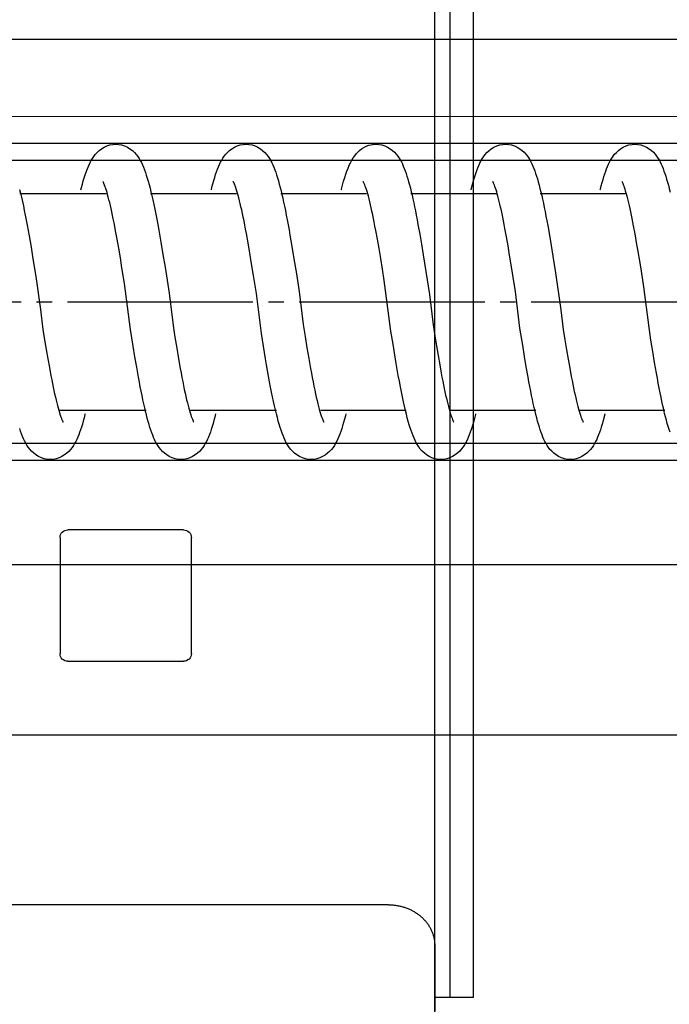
# Model space of a CAD drawing. Header units: millimetres. Extents: x 22865 to 60762, y -18816 to 15611.
# Tile 166 of 256: x 25865.88 to 25870.08, y 9853.01 to 9859.38. Entities that reach past the tile are written whole.
import ezdxf

# ---------------------------------------------------------------- set-up
doc = ezdxf.new("R2010")
doc.units = ezdxf.units.MM
doc.linetypes.add('DOT_CENTER', pattern=[14, 12, -1, 0, -1])
for name, color, linetype in [('1', 7, 'Continuous'), ('bramy przemyslowe', 5, 'Continuous'), ('BRO0010100975_PBL47', 7, 'Continuous'), ('BRO0010101338_PBL109', 7, 'Continuous'), ('BRO0010102688_PBL49', 7, 'Continuous'), ('Z3067109_AF2_PBL40', 7, 'Continuous')]:
    doc.layers.add(name, color=color, linetype=linetype)
doc.layers.add('projekt', color=6, linetype='Continuous', lineweight=9)
doc.styles.add('1-100', font='simplex.shx', dxfattribs={"width": 0.8, "height": 15})
doc.dimstyles.new('1-100', dxfattribs={"dimscale": 0.5, "dimtxt": 100, "dimasz": 1, "dimexe": 0.18, "dimexo": 0.0625, "dimgap": 5, "dimtad": 1, "dimdec": 1, "dimzin": 0, "dimdsep": 46, "dimtxsty": '1-100', "dimblk1": 'K', "dimblk2": 'K', "dimsah": 1, "dimcen": 0.09, "dimse1": 1, "dimse2": 1, "dimadec": 0, "dimazin": 0, "dimtfac": 1, "dimtdec": 1, "dimtofl": 0, "dimtmove": 0, "dimatfit": 3, "dimldrblk": 'K', "dimfxl": 0, "dimtolj": 1, "dimtzin": 0, "dimarcsym": 0})

# ---------------------------------------------------------------- blocks, each defined once
blk = doc.blocks.new('Federpuffer', base_point=(5695.326, 4642.646))
at = {"color": 2, "linetype": 'Continuous'}
for p, q in [((3567.446, 5963.382), (3567.261, 5963.37)), ((3575.807, 5963.382), (3575.621, 5963.37)), ((3584.194, 5963.382), (3584.009, 5963.37)), ((3592.606, 5963.382), (3592.417, 5963.369)), ((3601.044, 5963.382), (3600.858, 5963.37)), ((3566.25, 5962.854), (3566.137, 5962.731)), ((3566.378, 5962.973), (3566.25, 5962.854)), ((3566.528, 5963.086), (3566.378, 5962.973)), ((3566.698, 5963.189), (3566.528, 5963.086)), ((3566.879, 5963.272), (3566.698, 5963.189)), ((3567.066, 5963.332), (3566.879, 5963.272)), ((3567.261, 5963.37), (3567.066, 5963.332)), ((3574.611, 5962.854), (3574.499, 5962.732)), ((3574.738, 5962.972), (3574.611, 5962.854)), ((3574.887, 5963.085), (3574.738, 5962.972)), ((3575.056, 5963.187), (3574.887, 5963.085)), ((3575.237, 5963.27), (3575.056, 5963.187)), ((3575.425, 5963.332), (3575.237, 5963.27)), ((3575.621, 5963.37), (3575.425, 5963.332)), ((3582.997, 5962.855), (3582.885, 5962.732)), ((3583.126, 5962.973), (3582.997, 5962.855)), ((3583.275, 5963.086), (3583.126, 5962.973)), ((3583.445, 5963.188), (3583.275, 5963.086)), ((3583.626, 5963.271), (3583.445, 5963.188)), ((3583.813, 5963.332), (3583.626, 5963.271)), ((3584.009, 5963.37), (3583.813, 5963.332)), ((3591.386, 5962.832), (3591.274, 5962.705)), ((3591.516, 5962.954), (3591.386, 5962.832)), ((3591.668, 5963.073), (3591.516, 5962.954)), ((3591.84, 5963.18), (3591.668, 5963.073)), ((3592.025, 5963.267), (3591.84, 5963.18)), ((3592.217, 5963.33), (3592.025, 5963.267)), ((3592.417, 5963.369), (3592.217, 5963.33)), ((3599.835, 5962.844), (3599.721, 5962.717)), ((3599.966, 5962.966), (3599.835, 5962.844)), ((3600.118, 5963.082), (3599.966, 5962.966)), ((3600.29, 5963.186), (3600.118, 5963.082)), ((3600.473, 5963.271), (3600.29, 5963.186)), ((3600.662, 5963.332), (3600.473, 5963.271)), ((3600.858, 5963.37), (3600.662, 5963.332)), ((3565.81, 5962.229), (3565.744, 5962.093)), ((3565.88, 5962.358), (3565.81, 5962.229)), ((3565.955, 5962.482), (3565.88, 5962.358)), ((3566.039, 5962.606), (3565.955, 5962.482)), ((3566.137, 5962.731), (3566.039, 5962.606)), ((3574.109, 5962.101), (3574.047, 5961.962)), ((3574.174, 5962.235), (3574.109, 5962.101)), ((3574.244, 5962.363), (3574.174, 5962.235)), ((3574.318, 5962.485), (3574.244, 5962.363)), ((3574.402, 5962.608), (3574.318, 5962.485)), ((3574.499, 5962.732), (3574.402, 5962.608)), ((3582.493, 5962.1), (3582.431, 5961.96)), ((3582.559, 5962.234), (3582.493, 5962.1)), ((3582.629, 5962.362), (3582.559, 5962.234)), ((3582.703, 5962.485), (3582.629, 5962.362)), ((3582.788, 5962.608), (3582.703, 5962.485)), ((3582.885, 5962.732), (3582.788, 5962.608)), ((3590.943, 5962.181), (3590.876, 5962.038)), ((3591.014, 5962.317), (3590.943, 5962.181)), ((3591.09, 5962.446), (3591.014, 5962.317)), ((3591.175, 5962.575), (3591.09, 5962.446)), ((3591.274, 5962.705), (3591.175, 5962.575)), ((3599.383, 5962.188), (3599.314, 5962.042)), ((3599.456, 5962.326), (3599.383, 5962.188)), ((3599.533, 5962.457), (3599.456, 5962.326)), ((3599.621, 5962.588), (3599.533, 5962.457)), ((3599.721, 5962.717), (3599.621, 5962.588)), ((3565.504, 5961.478), (3565.447, 5961.302)), ((3565.562, 5961.644), (3565.504, 5961.478)), ((3565.621, 5961.802), (3565.562, 5961.644)), ((3565.682, 5961.952), (3565.621, 5961.802)), ((3565.744, 5962.093), (3565.682, 5961.952)), ((3573.87, 5961.494), (3573.813, 5961.32)), ((3573.927, 5961.659), (3573.87, 5961.494)), ((3573.986, 5961.815), (3573.927, 5961.659)), ((3574.047, 5961.962), (3573.986, 5961.815)), ((3582.254, 5961.493), (3582.197, 5961.32)), ((3582.312, 5961.657), (3582.254, 5961.493)), ((3582.371, 5961.813), (3582.312, 5961.657)), ((3582.431, 5961.96), (3582.371, 5961.813)), ((3590.689, 5961.564), (3590.629, 5961.388)), ((3590.75, 5961.731), (3590.689, 5961.564)), ((3590.812, 5961.889), (3590.75, 5961.731)), ((3590.876, 5962.038), (3590.812, 5961.889)), ((3599.122, 5961.557), (3599.061, 5961.377)), ((3599.184, 5961.727), (3599.122, 5961.557)), ((3599.248, 5961.889), (3599.184, 5961.727)), ((3599.314, 5962.042), (3599.248, 5961.889)), ((3565.336, 5960.923), (3565.28, 5960.719)), ((3565.391, 5961.117), (3565.336, 5960.923)), ((3565.447, 5961.302), (3565.391, 5961.117)), ((3568.208, 5960.816), (3568.233, 5960.873)), ((3568.233, 5960.873), (3568.254, 5960.918)), ((3568.254, 5960.918), (3568.27, 5960.948)), ((3568.272, 5960.955), (3568.265, 5960.947)), ((3568.27, 5960.948), (3568.28, 5960.965)), ((3568.282, 5960.969), (3568.272, 5960.955)), ((3568.28, 5960.965), (3568.282, 5960.969)), ((3573.7, 5960.941), (3573.644, 5960.737)), ((3573.756, 5961.136), (3573.7, 5960.941)), ((3573.813, 5961.32), (3573.756, 5961.136)), ((3576.565, 5960.809), (3576.591, 5960.869)), ((3576.591, 5960.869), (3576.613, 5960.916)), ((3576.613, 5960.916), (3576.63, 5960.947)), ((3576.63, 5960.953), (3576.625, 5960.945)), ((3576.641, 5960.967), (3576.63, 5960.953)), ((3576.63, 5960.947), (3576.639, 5960.964)), ((3576.639, 5960.964), (3576.641, 5960.967)), ((3582.085, 5960.944), (3582.03, 5960.741)), ((3582.141, 5961.137), (3582.085, 5960.944)), ((3582.197, 5961.32), (3582.141, 5961.137)), ((3584.929, 5960.757), (3584.959, 5960.83)), ((3584.959, 5960.83), (3584.985, 5960.889)), ((3584.985, 5960.889), (3585.006, 5960.93)), ((3585.006, 5960.93), (3585.02, 5960.956)), ((3585.02, 5960.958), (3585.015, 5960.951)), ((3585.027, 5960.967), (3585.02, 5960.958)), ((3585.02, 5960.956), (3585.027, 5960.967)), ((3590.513, 5961.007), (3590.456, 5960.802)), ((3590.571, 5961.202), (3590.513, 5961.007)), ((3590.629, 5961.388), (3590.571, 5961.202)), ((3593.343, 5960.768), (3593.373, 5960.837)), ((3593.373, 5960.837), (3593.398, 5960.893)), ((3593.398, 5960.893), (3593.418, 5960.932)), ((3593.418, 5960.932), (3593.431, 5960.956)), ((3593.429, 5960.955), (3593.423, 5960.947)), ((3593.437, 5960.966), (3593.429, 5960.955)), ((3593.431, 5960.956), (3593.437, 5960.966)), ((3598.942, 5960.984), (3598.882, 5960.77)), ((3599.001, 5961.186), (3598.942, 5960.984)), ((3599.061, 5961.377), (3599.001, 5961.186)), ((3601.785, 5960.782), (3601.813, 5960.848)), ((3601.813, 5960.848), (3601.837, 5960.9)), ((3601.837, 5960.9), (3601.856, 5960.935)), ((3601.856, 5960.935), (3601.868, 5960.957)), ((3601.863, 5960.951), (3601.857, 5960.943)), ((3601.872, 5960.964), (3601.863, 5960.951)), ((3601.868, 5960.957), (3601.872, 5960.964)), ((3565.226, 5960.506), (3565.171, 5960.284)), ((3565.28, 5960.719), (3565.226, 5960.506)), ((3567.966, 5960.077), (3568.006, 5960.217)), ((3568.006, 5960.217), (3568.044, 5960.346)), ((3568.044, 5960.346), (3568.08, 5960.464)), ((3568.08, 5960.464), (3568.115, 5960.57)), ((3568.115, 5960.57), (3568.149, 5960.664)), ((3568.149, 5960.664), (3568.18, 5960.747)), ((3568.18, 5960.747), (3568.208, 5960.816)), ((3573.534, 5960.298), (3573.478, 5960.063)), ((3573.589, 5960.523), (3573.534, 5960.298)), ((3573.644, 5960.737), (3573.589, 5960.523)), ((3576.35, 5960.165), (3576.39, 5960.304)), ((3576.39, 5960.304), (3576.429, 5960.431)), ((3576.429, 5960.431), (3576.467, 5960.545)), ((3576.467, 5960.545), (3576.502, 5960.646)), ((3576.502, 5960.646), (3576.535, 5960.735)), ((3576.535, 5960.735), (3576.565, 5960.809)), ((3581.92, 5960.309), (3581.866, 5960.078)), ((3581.975, 5960.53), (3581.92, 5960.309)), ((3582.03, 5960.741), (3581.975, 5960.53)), ((3584.736, 5960.171), (3584.779, 5960.316)), ((3584.779, 5960.316), (3584.819, 5960.448)), ((3584.819, 5960.448), (3584.858, 5960.565)), ((3584.858, 5960.565), (3584.895, 5960.669)), ((3584.895, 5960.669), (3584.929, 5960.757)), ((3590.343, 5960.364), (3590.287, 5960.131)), ((3590.399, 5960.588), (3590.343, 5960.364)), ((3590.456, 5960.802), (3590.399, 5960.588)), ((3593.116, 5960.064), (3593.158, 5960.215)), ((3593.158, 5960.215), (3593.199, 5960.352)), ((3593.199, 5960.352), (3593.239, 5960.476)), ((3593.239, 5960.476), (3593.276, 5960.587)), ((3593.276, 5960.587), (3593.311, 5960.685)), ((3593.311, 5960.685), (3593.343, 5960.768)), ((3598.762, 5960.3), (3598.702, 5960.044)), ((3598.822, 5960.542), (3598.762, 5960.3)), ((3598.882, 5960.77), (3598.822, 5960.542)), ((3601.563, 5960.109), (3601.604, 5960.253)), ((3601.604, 5960.253), (3601.645, 5960.385)), ((3601.645, 5960.385), (3601.683, 5960.504)), ((3601.683, 5960.504), (3601.719, 5960.61)), ((3601.719, 5960.61), (3601.754, 5960.703)), ((3601.754, 5960.703), (3601.785, 5960.782)), ((3607.2, 5960.208), (3607.139, 5959.949)), ((3607.26, 5960.454), (3607.2, 5960.208)), ((3567.799, 5959.407), (3567.843, 5959.59)), ((3567.843, 5959.59), (3567.885, 5959.763)), ((3567.885, 5959.763), (3567.926, 5959.925)), ((3567.926, 5959.925), (3567.966, 5960.077)), ((3573.566, 5960.182), (3568.07, 5960.182)), ((3573.367, 5959.561), (3573.312, 5959.294)), ((3573.423, 5959.817), (3573.367, 5959.561)), ((3573.478, 5960.063), (3573.423, 5959.817)), ((3576.178, 5959.495), (3576.223, 5959.679)), ((3576.223, 5959.679), (3576.266, 5959.852)), ((3576.266, 5959.852), (3576.309, 5960.015)), ((3576.309, 5960.015), (3576.35, 5960.165)), ((3581.951, 5960.182), (3576.43, 5960.182)), ((3581.757, 5959.588), (3581.702, 5959.329)), ((3581.811, 5959.838), (3581.757, 5959.588)), ((3581.866, 5960.078), (3581.811, 5959.838)), ((3584.555, 5959.466), (3584.602, 5959.66)), ((3584.602, 5959.66), (3584.648, 5959.842)), ((3584.648, 5959.842), (3584.692, 5960.013)), ((3584.692, 5960.013), (3584.736, 5960.171)), ((3590.36, 5960.182), (3584.814, 5960.182)), ((3590.175, 5959.631), (3590.118, 5959.364)), ((3590.231, 5959.887), (3590.175, 5959.631)), ((3590.287, 5960.131), (3590.231, 5959.887)), ((3592.981, 5959.537), (3593.027, 5959.726)), ((3593.027, 5959.726), (3593.072, 5959.901)), ((3593.072, 5959.901), (3593.116, 5960.064)), ((3598.795, 5960.182), (3593.224, 5960.182)), ((3598.64, 5959.773), (3598.578, 5959.485)), ((3598.702, 5960.044), (3598.64, 5959.773)), ((3601.387, 5959.414), (3601.432, 5959.605)), ((3601.432, 5959.605), (3601.477, 5959.785)), ((3601.477, 5959.785), (3601.52, 5959.953)), ((3601.52, 5959.953), (3601.563, 5960.109)), ((3607.255, 5960.182), (3601.66, 5960.182)), ((3607.079, 5959.678), (3607.018, 5959.394)), ((3607.139, 5959.949), (3607.079, 5959.678)), ((3567.666, 5958.794), (3567.711, 5959.009)), ((3567.711, 5959.009), (3567.756, 5959.213)), ((3567.756, 5959.213), (3567.799, 5959.407)), ((3573.256, 5959.016), (3573.199, 5958.728)), ((3573.312, 5959.294), (3573.256, 5959.016)), ((3576.042, 5958.88), (3576.088, 5959.095)), ((3576.088, 5959.095), (3576.134, 5959.3)), ((3576.134, 5959.3), (3576.178, 5959.495)), ((3581.648, 5959.059), (3581.593, 5958.78)), ((3581.702, 5959.329), (3581.648, 5959.059)), ((3584.412, 5958.818), (3584.461, 5959.045)), ((3584.461, 5959.045), (3584.508, 5959.261)), ((3584.508, 5959.261), (3584.555, 5959.466)), ((3590.061, 5959.084), (3590.003, 5958.792)), ((3590.118, 5959.364), (3590.061, 5959.084)), ((3592.838, 5958.899), (3592.887, 5959.124)), ((3592.887, 5959.124), (3592.935, 5959.337)), ((3592.935, 5959.337), (3592.981, 5959.537)), ((3598.515, 5959.181), (3598.451, 5958.862)), ((3598.578, 5959.485), (3598.515, 5959.181)), ((3601.246, 5958.776), (3601.294, 5958.999)), ((3601.294, 5958.999), (3601.34, 5959.212)), ((3601.34, 5959.212), (3601.387, 5959.414)), ((3606.957, 5959.097), (3606.895, 5958.789)), ((3607.018, 5959.394), (3606.957, 5959.097)), ((3567.527, 5958.093), (3567.574, 5958.337)), ((3567.574, 5958.337), (3567.62, 5958.57)), ((3567.62, 5958.57), (3567.666, 5958.794)), ((3573.143, 5958.431), (3573.087, 5958.124)), ((3573.199, 5958.728), (3573.143, 5958.431)), ((3575.901, 5958.176), (3575.948, 5958.42)), ((3575.948, 5958.42), (3575.995, 5958.655)), ((3575.995, 5958.655), (3576.042, 5958.88)), ((3581.537, 5958.491), (3581.482, 5958.193)), ((3581.593, 5958.78), (3581.537, 5958.491)), ((3584.264, 5958.073), (3584.314, 5958.332)), ((3584.314, 5958.332), (3584.363, 5958.58)), ((3584.363, 5958.58), (3584.412, 5958.818)), ((3589.945, 5958.487), (3589.885, 5958.168)), ((3590.003, 5958.792), (3589.945, 5958.487)), ((3592.687, 5958.153), (3592.738, 5958.414)), ((3592.738, 5958.414), (3592.789, 5958.663)), ((3592.789, 5958.663), (3592.838, 5958.899)), ((3598.386, 5958.527), (3598.32, 5958.176)), ((3598.451, 5958.862), (3598.386, 5958.527)), ((3601.1, 5958.046), (3601.149, 5958.299)), ((3601.149, 5958.299), (3601.198, 5958.542)), ((3601.198, 5958.542), (3601.246, 5958.776)), ((3606.834, 5958.469), (3606.772, 5958.138)), ((3606.895, 5958.789), (3606.834, 5958.469)), ((3567.432, 5957.579), (3567.527, 5958.093)), ((3573.087, 5958.124), (3572.973, 5957.486)), ((3575.754, 5957.387), (3575.852, 5957.922)), ((3575.852, 5957.922), (3575.901, 5958.176)), ((3581.482, 5958.193), (3581.37, 5957.57)), ((3584.11, 5957.235), (3584.213, 5957.804)), ((3584.213, 5957.804), (3584.264, 5958.073)), ((3589.825, 5957.836), (3589.764, 5957.49)), ((3589.885, 5958.168), (3589.825, 5957.836)), ((3592.582, 5957.595), (3592.635, 5957.88)), ((3592.635, 5957.88), (3592.687, 5958.153)), ((3598.254, 5957.813), (3598.188, 5957.437)), ((3598.32, 5958.176), (3598.254, 5957.813)), ((3600.95, 5957.232), (3601.05, 5957.784)), ((3601.05, 5957.784), (3601.1, 5958.046)), ((3606.71, 5957.796), (3606.647, 5957.445)), ((3606.772, 5958.138), (3606.71, 5957.796)), ((3567.234, 5956.444), (3567.334, 5957.029)), ((3567.334, 5957.029), (3567.432, 5957.579)), ((3572.973, 5957.486), (3572.859, 5956.818)), ((3575.654, 5956.816), (3575.754, 5957.387)), ((3581.37, 5957.57), (3581.258, 5956.914)), ((3584.004, 5956.625), (3584.11, 5957.235)), ((3589.764, 5957.49), (3589.638, 5956.754)), ((3592.474, 5956.989), (3592.582, 5957.595)), ((3598.121, 5957.049), (3597.986, 5956.246)), ((3598.188, 5957.437), (3598.121, 5957.049)), ((3600.847, 5956.647), (3600.95, 5957.232)), ((3606.647, 5957.445), (3606.522, 5956.718)), ((3567.132, 5955.826), (3567.234, 5956.444)), ((3572.859, 5956.818), (3572.745, 5956.127)), ((3575.552, 5956.21), (3575.654, 5956.816)), ((3581.258, 5956.914), (3581.144, 5956.229)), ((3583.895, 5955.976), (3584.004, 5956.625)), ((3589.638, 5956.754), (3589.508, 5955.964)), ((3592.362, 5956.335), (3592.474, 5956.989)), ((3600.743, 5956.03), (3600.847, 5956.647)), ((3606.522, 5956.718), (3606.398, 5955.966)), ((3567.027, 5955.177), (3567.132, 5955.826)), ((3572.745, 5956.127), (3572.575, 5955.061)), ((3575.447, 5955.572), (3575.552, 5956.21)), ((3581.144, 5956.229), (3580.971, 5955.155)), ((3583.783, 5955.289), (3583.895, 5955.976)), ((3589.508, 5955.964), (3589.374, 5955.131)), ((3592.246, 5955.636), (3592.362, 5956.335)), ((3597.986, 5956.246), (3597.852, 5955.418)), ((3600.637, 5955.386), (3600.743, 5956.03)), ((3606.398, 5955.966), (3606.213, 5954.817)), ((3566.865, 5954.151), (3567.027, 5955.177)), ((3575.339, 5954.902), (3575.447, 5955.572)), ((3583.668, 5954.567), (3583.783, 5955.289)), ((3592.126, 5954.894), (3592.246, 5955.636)), ((3600.475, 5954.376), (3600.637, 5955.386)), ((3572.575, 5955.061), (3572.24, 5952.668)), ((3575.173, 5953.845), (3575.339, 5954.902)), ((3591.939, 5953.715), (3592.126, 5954.894)), ((3606.213, 5954.817), (3605.917, 5952.693)), ((3566.406, 5950.713), (3566.865, 5954.151)), ((3574.883, 5951.484), (3575.173, 5953.845)), ((3600.083, 5951.389), (3600.475, 5954.376)), ((3591.613, 5951.141), (3591.939, 5953.715)), ((3572.24, 5952.668), (3572.077, 5951.385)), ((3605.917, 5952.693), (3605.749, 5951.392)), ((3572.077, 5951.385), (3571.971, 5950.722)), ((3574.705, 5950.37), (3574.883, 5951.484)), ((3580.505, 5951.685), (3580.394, 5950.99)), ((3583.095, 5950.434), (3583.23, 5951.275)), ((3588.914, 5951.71), (3588.79, 5950.939)), ((3597.334, 5951.644), (3597.213, 5950.892)), ((3599.91, 5950.318), (3600.083, 5951.389)), ((3605.749, 5951.392), (3605.641, 5950.729)), ((3566.287, 5949.977), (3566.406, 5950.713)), ((3571.971, 5950.722), (3571.866, 5950.085)), ((3580.394, 5950.99), (3580.286, 5950.329)), ((3588.79, 5950.939), (3588.67, 5950.207)), ((3591.479, 5950.311), (3591.613, 5951.141)), ((3597.213, 5950.892), (3597.095, 5950.178)), ((3605.641, 5950.729), (3605.536, 5950.098)), ((3571.866, 5950.085), (3571.762, 5949.476)), ((3574.588, 5949.654), (3574.705, 5950.37)), ((3580.286, 5950.329), (3580.181, 5949.705)), ((3582.959, 5949.605), (3583.095, 5950.434)), ((3588.67, 5950.207), (3588.553, 5949.519)), ((3591.346, 5949.505), (3591.479, 5950.311)), ((3597.095, 5950.178), (3596.98, 5949.505)), ((3599.795, 5949.621), (3599.91, 5950.318)), ((3605.536, 5950.098), (3605.433, 5949.498)), ((3566.168, 5949.259), (3566.287, 5949.977)), ((3571.762, 5949.476), (3571.661, 5948.898)), ((3574.472, 5948.968), (3574.588, 5949.654)), ((3580.181, 5949.705), (3580.078, 5949.117)), ((3582.89, 5949.2), (3582.959, 5949.605)), ((3588.553, 5949.519), (3588.439, 5948.876)), ((3591.279, 5949.114), (3591.346, 5949.505)), ((3596.98, 5949.505), (3596.868, 5948.877)), ((3599.679, 5948.947), (3599.795, 5949.621)), ((3605.433, 5949.498), (3605.332, 5948.932)), ((3566.048, 5948.568), (3566.168, 5949.259)), ((3571.661, 5948.898), (3571.561, 5948.356)), ((3574.357, 5948.316), (3574.472, 5948.968)), ((3580.078, 5949.117), (3579.979, 5948.568)), ((3582.754, 5948.421), (3582.822, 5948.805)), ((3582.822, 5948.805), (3582.89, 5949.2)), ((3588.439, 5948.876), (3588.383, 5948.572)), ((3591.147, 5948.367), (3591.213, 5948.734)), ((3591.213, 5948.734), (3591.279, 5949.114)), ((3596.868, 5948.877), (3596.813, 5948.58)), ((3599.564, 5948.3), (3599.679, 5948.947)), ((3605.332, 5948.932), (3605.233, 5948.399)), ((3565.93, 5947.913), (3565.989, 5948.236)), ((3565.989, 5948.236), (3566.048, 5948.568)), ((3571.511, 5948.098), (3571.462, 5947.851)), ((3571.561, 5948.356), (3571.511, 5948.098)), ((3574.299, 5948.005), (3574.357, 5948.316)), ((3579.93, 5948.308), (3579.881, 5948.057)), ((3579.979, 5948.568), (3579.93, 5948.308)), ((3582.686, 5948.05), (3582.754, 5948.421)), ((3588.328, 5948.28), (3588.273, 5948)), ((3588.383, 5948.572), (3588.328, 5948.28)), ((3591.082, 5948.012), (3591.147, 5948.367)), ((3596.759, 5948.295), (3596.706, 5948.023)), ((3596.813, 5948.58), (3596.759, 5948.295)), ((3599.507, 5947.99), (3599.564, 5948.3)), ((3605.184, 5948.146), (3605.136, 5947.902)), ((3605.233, 5948.399), (3605.184, 5948.146)), ((3565.811, 5947.298), (3565.87, 5947.6)), ((3565.87, 5947.6), (3565.93, 5947.913)), ((3571.414, 5947.613), (3571.366, 5947.386)), ((3571.462, 5947.851), (3571.414, 5947.613)), ((3574.186, 5947.411), (3574.243, 5947.703)), ((3574.243, 5947.703), (3574.299, 5948.005)), ((3579.786, 5947.585), (3579.739, 5947.364)), ((3579.833, 5947.816), (3579.786, 5947.585)), ((3579.881, 5948.057), (3579.833, 5947.816)), ((3582.552, 5947.353), (3582.619, 5947.693)), ((3582.619, 5947.693), (3582.686, 5948.05)), ((3588.166, 5947.478), (3588.114, 5947.236)), ((3588.219, 5947.732), (3588.166, 5947.478)), ((3588.273, 5948), (3588.219, 5947.732)), ((3590.954, 5947.345), (3591.018, 5947.671)), ((3591.018, 5947.671), (3591.082, 5948.012)), ((3596.603, 5947.515), (3596.552, 5947.28)), ((3596.654, 5947.762), (3596.603, 5947.515)), ((3596.706, 5948.023), (3596.654, 5947.762)), ((3599.392, 5947.397), (3599.449, 5947.689)), ((3599.449, 5947.689), (3599.507, 5947.99)), ((3605.088, 5947.667), (3605.041, 5947.443)), ((3605.136, 5947.902), (3605.088, 5947.667)), ((3565.694, 5946.73), (3565.753, 5947.008)), ((3565.753, 5947.008), (3565.811, 5947.298)), ((3571.273, 5946.963), (3571.227, 5946.768)), ((3571.319, 5947.169), (3571.273, 5946.963)), ((3571.366, 5947.386), (3571.319, 5947.169)), ((3574.018, 5946.6), (3574.074, 5946.86)), ((3574.074, 5946.86), (3574.13, 5947.13)), ((3574.13, 5947.13), (3574.186, 5947.411)), ((3579.647, 5946.952), (3579.602, 5946.761)), ((3579.693, 5947.153), (3579.647, 5946.952)), ((3579.739, 5947.364), (3579.693, 5947.153)), ((3582.422, 5946.722), (3582.487, 5947.029)), ((3582.487, 5947.029), (3582.552, 5947.353)), ((3588.063, 5947.008), (3588.013, 5946.794)), ((3588.114, 5947.236), (3588.063, 5947.008)), ((3590.828, 5946.738), (3590.891, 5947.034)), ((3590.891, 5947.034), (3590.954, 5947.345)), ((3596.454, 5946.85), (3596.406, 5946.655)), ((3596.502, 5947.059), (3596.454, 5946.85)), ((3596.552, 5947.28), (3596.502, 5947.059)), ((3599.222, 5946.583), (3599.279, 5946.844)), ((3599.279, 5946.844), (3599.335, 5947.115)), ((3599.335, 5947.115), (3599.392, 5947.397)), ((3604.902, 5946.831), (3604.857, 5946.648)), ((3604.948, 5947.024), (3604.902, 5946.831)), ((3604.994, 5947.228), (3604.948, 5947.024)), ((3605.041, 5947.443), (3604.994, 5947.228)), ((3571, 5946.182), (3565.511, 5946.182)), ((3565.52, 5945.967), (3565.578, 5946.209)), ((3565.578, 5946.209), (3565.636, 5946.463)), ((3565.636, 5946.463), (3565.694, 5946.73)), ((3571.095, 5946.253), (3571.053, 5946.106)), ((3571.138, 5946.413), (3571.095, 5946.253)), ((3571.182, 5946.585), (3571.138, 5946.413)), ((3571.227, 5946.768), (3571.182, 5946.585)), ((3579.376, 5946.182), (3573.863, 5946.182)), ((3573.907, 5946.114), (3573.963, 5946.352)), ((3573.963, 5946.352), (3574.018, 5946.6)), ((3579.471, 5946.253), (3579.43, 5946.107)), ((3579.514, 5946.411), (3579.471, 5946.253)), ((3579.558, 5946.581), (3579.514, 5946.411)), ((3579.602, 5946.761), (3579.558, 5946.581)), ((3587.778, 5946.182), (3582.24, 5946.182)), ((3582.296, 5946.163), (3582.359, 5946.434)), ((3582.359, 5946.434), (3582.422, 5946.722)), ((3587.869, 5946.238), (3587.824, 5946.083)), ((3587.916, 5946.409), (3587.869, 5946.238)), ((3587.964, 5946.594), (3587.916, 5946.409)), ((3588.013, 5946.794), (3587.964, 5946.594)), ((3596.205, 5946.182), (3590.642, 5946.182)), ((3590.643, 5945.937), (3590.705, 5946.189)), ((3590.705, 5946.189), (3590.766, 5946.456)), ((3590.766, 5946.456), (3590.828, 5946.738)), ((3596.315, 5946.305), (3596.271, 5946.151)), ((3596.36, 5946.473), (3596.315, 5946.305)), ((3596.406, 5946.655), (3596.36, 5946.473)), ((3604.657, 5946.182), (3599.069, 5946.182)), ((3599.11, 5946.096), (3599.166, 5946.334)), ((3599.166, 5946.334), (3599.222, 5946.583)), ((3604.771, 5946.316), (3604.729, 5946.167)), ((3604.813, 5946.476), (3604.771, 5946.316)), ((3604.857, 5946.648), (3604.813, 5946.476)), ((3565.405, 5945.52), (3565.463, 5945.738)), ((3565.463, 5945.738), (3565.52, 5945.967)), ((3570.872, 5945.57), (3570.844, 5945.505)), ((3570.903, 5945.649), (3570.872, 5945.57)), ((3570.937, 5945.743), (3570.903, 5945.649)), ((3570.974, 5945.851), (3570.937, 5945.743)), ((3571.012, 5945.972), (3570.974, 5945.851)), ((3571.053, 5946.106), (3571.012, 5945.972)), ((3573.74, 5945.462), (3573.796, 5945.669)), ((3573.796, 5945.669), (3573.852, 5945.887)), ((3573.852, 5945.887), (3573.907, 5946.114)), ((3579.248, 5945.572), (3579.22, 5945.507)), ((3579.28, 5945.651), (3579.248, 5945.572)), ((3579.314, 5945.745), (3579.28, 5945.651)), ((3579.351, 5945.852), (3579.314, 5945.745)), ((3579.389, 5945.973), (3579.351, 5945.852)), ((3579.43, 5946.107), (3579.389, 5945.973)), ((3582.113, 5945.447), (3582.173, 5945.67)), ((3582.173, 5945.67), (3582.234, 5945.909)), ((3582.234, 5945.909), (3582.296, 5946.163)), ((3587.636, 5945.54), (3587.608, 5945.479)), ((3587.667, 5945.617), (3587.636, 5945.54)), ((3587.702, 5945.709), (3587.667, 5945.617)), ((3587.741, 5945.818), (3587.702, 5945.709)), ((3587.781, 5945.943), (3587.741, 5945.818)), ((3587.824, 5946.083), (3587.781, 5945.943)), ((3590.522, 5945.473), (3590.583, 5945.698)), ((3590.583, 5945.698), (3590.643, 5945.937)), ((3596.083, 5945.59), (3596.054, 5945.521)), ((3596.116, 5945.673), (3596.083, 5945.59)), ((3596.151, 5945.771), (3596.116, 5945.673)), ((3596.189, 5945.884), (3596.151, 5945.771)), ((3596.229, 5946.01), (3596.189, 5945.884)), ((3596.271, 5946.151), (3596.229, 5946.01)), ((3598.941, 5945.444), (3598.997, 5945.651)), ((3598.997, 5945.651), (3599.054, 5945.868)), ((3599.054, 5945.868), (3599.11, 5946.096)), ((3604.513, 5945.539), (3604.487, 5945.481)), ((3604.543, 5945.61), (3604.513, 5945.539)), ((3604.576, 5945.695), (3604.543, 5945.61)), ((3604.611, 5945.795), (3604.576, 5945.695)), ((3604.649, 5945.906), (3604.611, 5945.795)), ((3604.688, 5946.03), (3604.649, 5945.906)), ((3604.729, 5946.167), (3604.688, 5946.03)), ((3565.172, 5944.76), (3565.231, 5944.935)), ((3565.231, 5944.935), (3565.29, 5945.119)), ((3565.29, 5945.119), (3565.348, 5945.314)), ((3565.348, 5945.314), (3565.405, 5945.52)), ((3570.788, 5945.395), (3570.798, 5945.409)), ((3570.791, 5945.4), (3570.788, 5945.395)), ((3570.802, 5945.42), (3570.791, 5945.4)), ((3570.798, 5945.409), (3570.804, 5945.416)), ((3570.82, 5945.454), (3570.802, 5945.42)), ((3570.844, 5945.505), (3570.82, 5945.454)), ((3573.57, 5944.899), (3573.627, 5945.076)), ((3573.627, 5945.076), (3573.684, 5945.264)), ((3573.684, 5945.264), (3573.74, 5945.462)), ((3579.164, 5945.396), (3579.174, 5945.41)), ((3579.167, 5945.402), (3579.164, 5945.396)), ((3579.179, 5945.422), (3579.167, 5945.402)), ((3579.174, 5945.41), (3579.181, 5945.418)), ((3579.197, 5945.456), (3579.179, 5945.422)), ((3579.22, 5945.507), (3579.197, 5945.456)), ((3581.931, 5944.853), (3581.992, 5945.039)), ((3581.992, 5945.039), (3582.052, 5945.236)), ((3582.052, 5945.236), (3582.113, 5945.447)), ((3587.572, 5945.408), (3587.565, 5945.397)), ((3587.565, 5945.397), (3587.572, 5945.406)), ((3587.587, 5945.436), (3587.572, 5945.408)), ((3587.572, 5945.406), (3587.577, 5945.413)), ((3587.608, 5945.479), (3587.587, 5945.436)), ((3590.339, 5944.873), (3590.4, 5945.061)), ((3590.4, 5945.061), (3590.461, 5945.261)), ((3590.461, 5945.261), (3590.522, 5945.473)), ((3595.992, 5945.399), (3596, 5945.41)), ((3595.997, 5945.407), (3595.992, 5945.399)), ((3596.01, 5945.43), (3595.997, 5945.407)), ((3596, 5945.41), (3596.007, 5945.418)), ((3596.029, 5945.467), (3596.01, 5945.43)), ((3596.054, 5945.521), (3596.029, 5945.467)), ((3598.769, 5944.883), (3598.827, 5945.06)), ((3598.827, 5945.06), (3598.884, 5945.247)), ((3598.884, 5945.247), (3598.941, 5945.444)), ((3604.451, 5945.412), (3604.444, 5945.4)), ((3604.444, 5945.4), (3604.45, 5945.408)), ((3604.45, 5945.408), (3604.455, 5945.415)), ((3604.466, 5945.439), (3604.451, 5945.412)), ((3604.487, 5945.481), (3604.466, 5945.439)), ((3607.195, 5944.808), (3607.256, 5944.988)), ((3573.264, 5944.144), (3573.33, 5944.28)), ((3573.33, 5944.28), (3573.392, 5944.422)), ((3573.392, 5944.422), (3573.453, 5944.572)), ((3573.453, 5944.572), (3573.512, 5944.731)), ((3573.512, 5944.731), (3573.57, 5944.899)), ((3581.669, 5944.204), (3581.738, 5944.354)), ((3581.738, 5944.354), (3581.804, 5944.511)), ((3581.804, 5944.511), (3581.868, 5944.678)), ((3581.868, 5944.678), (3581.931, 5944.853)), ((3590.076, 5944.216), (3590.146, 5944.369)), ((3590.146, 5944.369), (3590.212, 5944.527)), ((3590.212, 5944.527), (3590.276, 5944.695)), ((3590.276, 5944.695), (3590.339, 5944.873)), ((3598.46, 5944.133), (3598.526, 5944.268)), ((3598.526, 5944.268), (3598.589, 5944.409)), ((3598.589, 5944.409), (3598.65, 5944.558)), ((3598.65, 5944.558), (3598.71, 5944.716)), ((3598.71, 5944.716), (3598.769, 5944.883)), ((3606.936, 5944.182), (3607.004, 5944.326)), ((3607.004, 5944.326), (3607.069, 5944.478)), ((3607.069, 5944.478), (3607.133, 5944.638)), ((3607.133, 5944.638), (3607.195, 5944.808)), ((3572.827, 5943.517), (3572.939, 5943.64)), ((3572.939, 5943.64), (3573.036, 5943.766)), ((3573.036, 5943.766), (3573.12, 5943.89)), ((3573.12, 5943.89), (3573.194, 5944.014)), ((3573.194, 5944.014), (3573.264, 5944.144)), ((3581.218, 5943.533), (3581.332, 5943.662)), ((3581.332, 5943.662), (3581.432, 5943.795)), ((3581.432, 5943.795), (3581.519, 5943.928)), ((3581.519, 5943.928), (3581.596, 5944.062)), ((3581.596, 5944.062), (3581.669, 5944.204)), ((3589.61, 5943.526), (3589.729, 5943.658)), ((3589.729, 5943.658), (3589.832, 5943.795)), ((3589.832, 5943.795), (3589.922, 5943.932)), ((3589.922, 5943.932), (3590.002, 5944.071)), ((3590.002, 5944.071), (3590.076, 5944.216)), ((3598.021, 5943.51), (3598.133, 5943.632)), ((3598.133, 5943.632), (3598.231, 5943.757)), ((3598.231, 5943.757), (3598.315, 5943.881)), ((3598.315, 5943.881), (3598.39, 5944.004)), ((3598.39, 5944.004), (3598.46, 5944.133)), ((3606.49, 5943.53), (3606.603, 5943.656)), ((3606.603, 5943.656), (3606.702, 5943.785)), ((3606.702, 5943.785), (3606.788, 5943.915)), ((3606.788, 5943.915), (3606.864, 5944.045)), ((3606.864, 5944.045), (3606.936, 5944.182)), ((3571.623, 5942.982), (3571.811, 5942.994)), ((3571.811, 5942.994), (3572.009, 5943.032)), ((3572.009, 5943.032), (3572.198, 5943.094)), ((3572.198, 5943.094), (3572.38, 5943.179)), ((3572.38, 5943.179), (3572.55, 5943.283)), ((3572.55, 5943.283), (3572.699, 5943.398)), ((3572.699, 5943.398), (3572.827, 5943.517)), ((3579.997, 5942.982), (3580.186, 5942.994)), ((3580.186, 5942.994), (3580.385, 5943.033)), ((3580.385, 5943.033), (3580.576, 5943.096)), ((3580.576, 5943.096), (3580.761, 5943.183)), ((3580.761, 5943.183), (3580.935, 5943.29)), ((3580.935, 5943.29), (3581.087, 5943.409)), ((3581.087, 5943.409), (3581.218, 5943.533)), ((3588.397, 5942.982), (3588.576, 5942.993)), ((3588.576, 5942.993), (3588.768, 5943.029)), ((3588.768, 5943.029), (3588.957, 5943.088)), ((3588.957, 5943.088), (3589.143, 5943.173)), ((3589.143, 5943.173), (3589.319, 5943.28)), ((3589.319, 5943.28), (3589.476, 5943.399)), ((3589.476, 5943.399), (3589.61, 5943.526)), ((3596.821, 5942.982), (3597.008, 5942.994)), ((3597.008, 5942.994), (3597.205, 5943.031)), ((3597.205, 5943.031), (3597.393, 5943.093)), ((3597.393, 5943.093), (3597.574, 5943.176)), ((3597.574, 5943.176), (3597.743, 5943.279)), ((3597.743, 5943.279), (3597.892, 5943.392)), ((3597.892, 5943.392), (3598.021, 5943.51)), ((3605.271, 5942.982), (3605.462, 5942.994)), ((3605.462, 5942.994), (3605.662, 5943.033)), ((3605.662, 5943.033), (3605.853, 5943.097)), ((3605.853, 5943.097), (3606.037, 5943.183)), ((3606.037, 5943.183), (3606.21, 5943.29)), ((3606.21, 5943.29), (3606.361, 5943.407)), ((3606.361, 5943.407), (3606.49, 5943.53))]:
    blk.add_line(p, q, dxfattribs=at)
for points in [[(3569.684, 5960.432), (3569.676, 5960.464), (3569.62, 5960.684), (3569.564, 5960.893), (3569.508, 5961.091), (3569.451, 5961.28), (3569.393, 5961.459), (3569.335, 5961.629), (3569.275, 5961.789), (3569.214, 5961.941), (3569.151, 5962.085), (3569.084, 5962.222), (3569.014, 5962.353), (3568.939, 5962.478), (3568.854, 5962.603), (3568.756, 5962.729), (3568.644, 5962.852), (3568.515, 5962.971), (3568.366, 5963.084), (3568.196, 5963.187), (3568.015, 5963.271), (3567.827, 5963.332), (3567.631, 5963.37), (3567.445, 5963.382)], [(3578.048, 5960.432), (3577.999, 5960.626), (3577.936, 5960.863), (3577.873, 5961.086), (3577.81, 5961.294), (3577.747, 5961.488), (3577.683, 5961.67), (3577.618, 5961.841), (3577.551, 5962.001), (3577.481, 5962.154), (3577.407, 5962.299), (3577.328, 5962.436), (3577.239, 5962.571), (3577.138, 5962.705), (3577.022, 5962.835), (3576.89, 5962.96), (3576.737, 5963.078), (3576.563, 5963.184), (3576.379, 5963.27), (3576.189, 5963.332), (3575.992, 5963.37), (3575.807, 5963.382)], [(3585.35, 5962.894), (3585.266, 5962.97), (3585.133, 5963.072), (3584.986, 5963.165), (3584.826, 5963.245), (3584.663, 5963.307), (3584.501, 5963.349), (3584.339, 5963.374), (3584.194, 5963.382)], [(3594.852, 5960.432), (3594.812, 5960.594), (3594.753, 5960.817), (3594.693, 5961.027), (3594.634, 5961.227), (3594.574, 5961.415), (3594.514, 5961.592), (3594.452, 5961.759), (3594.388, 5961.918), (3594.323, 5962.067), (3594.254, 5962.21), (3594.182, 5962.345), (3594.105, 5962.473), (3594.019, 5962.601), (3593.919, 5962.728), (3593.806, 5962.852), (3593.676, 5962.972), (3593.526, 5963.086), (3593.356, 5963.188), (3593.174, 5963.272), (3592.986, 5963.332), (3592.791, 5963.37), (3592.606, 5963.382)], [(3603.292, 5960.432), (3603.256, 5960.575), (3603.197, 5960.798), (3603.139, 5961.008), (3603.079, 5961.207), (3603.02, 5961.395), (3602.959, 5961.572), (3602.898, 5961.741), (3602.834, 5961.901), (3602.769, 5962.052), (3602.7, 5962.196), (3602.627, 5962.333), (3602.55, 5962.464), (3602.463, 5962.593), (3602.362, 5962.722), (3602.248, 5962.848), (3602.118, 5962.968), (3601.966, 5963.084), (3601.794, 5963.188), (3601.612, 5963.272), (3601.423, 5963.332), (3601.228, 5963.37), (3601.043, 5963.382)], [(3586.438, 5960.432), (3586.426, 5960.479), (3586.359, 5960.738), (3586.292, 5960.984), (3586.223, 5961.217), (3586.153, 5961.436), (3586.082, 5961.642), (3586.009, 5961.834), (3585.933, 5962.014), (3585.854, 5962.184), (3585.77, 5962.343), (3585.68, 5962.493), (3585.579, 5962.637), (3585.463, 5962.777), (3585.352, 5962.892)], [(3580.971, 5955.155), (3580.737, 5953.664), (3580.505, 5951.685)], [(3589.374, 5955.131), (3589.172, 5953.853), (3588.914, 5951.71)], [(3597.852, 5955.418), (3597.587, 5953.746), (3597.334, 5951.644)], [(3583.23, 5951.275), (3583.425, 5952.769), (3583.668, 5954.567)], [(3569.384, 5945.932), (3569.388, 5945.913), (3569.445, 5945.689), (3569.502, 5945.477), (3569.559, 5945.276), (3569.617, 5945.085), (3569.675, 5944.905), (3569.733, 5944.734), (3569.794, 5944.573), (3569.855, 5944.421), (3569.918, 5944.278), (3569.984, 5944.14), (3570.054, 5944.01), (3570.129, 5943.885), (3570.214, 5943.761), (3570.311, 5943.636), (3570.423, 5943.513), (3570.551, 5943.394), (3570.7, 5943.281), (3570.87, 5943.178), (3571.051, 5943.094), (3571.239, 5943.032), (3571.436, 5942.994), (3571.623, 5942.982)], [(3577.755, 5945.932), (3577.762, 5945.904), (3577.828, 5945.645), (3577.895, 5945.402), (3577.961, 5945.174), (3578.028, 5944.961), (3578.096, 5944.762), (3578.165, 5944.577), (3578.235, 5944.403), (3578.308, 5944.24), (3578.385, 5944.087), (3578.467, 5943.943), (3578.558, 5943.802), (3578.661, 5943.664), (3578.779, 5943.531), (3578.913, 5943.405), (3579.068, 5943.285), (3579.242, 5943.178), (3579.428, 5943.092), (3579.618, 5943.031), (3579.814, 5942.993), (3579.998, 5942.982)], [(3586.152, 5945.932), (3586.182, 5945.813), (3586.241, 5945.585), (3586.301, 5945.372), (3586.36, 5945.17), (3586.42, 5944.98), (3586.48, 5944.802), (3586.541, 5944.633), (3586.604, 5944.472), (3586.67, 5944.32), (3586.739, 5944.173), (3586.813, 5944.034), (3586.892, 5943.9), (3586.981, 5943.768), (3587.083, 5943.636), (3587.2, 5943.508), (3587.333, 5943.387), (3587.487, 5943.271), (3587.66, 5943.168), (3587.843, 5943.086), (3588.029, 5943.028), (3588.22, 5942.992), (3588.397, 5942.982)], [(3594.574, 5945.932), (3594.627, 5945.722), (3594.685, 5945.508), (3594.743, 5945.304), (3594.801, 5945.112), (3594.86, 5944.928), (3594.919, 5944.755), (3594.98, 5944.591), (3595.043, 5944.436), (3595.107, 5944.289), (3595.175, 5944.149), (3595.246, 5944.016), (3595.323, 5943.889), (3595.409, 5943.763), (3595.508, 5943.636), (3595.621, 5943.512), (3595.75, 5943.393), (3595.9, 5943.279), (3596.07, 5943.176), (3596.252, 5943.092), (3596.44, 5943.031), (3596.636, 5942.993), (3596.822, 5942.982)], [(3603.021, 5945.932), (3603.03, 5945.898), (3603.086, 5945.678), (3603.143, 5945.468), (3603.201, 5945.269), (3603.259, 5945.079), (3603.317, 5944.9), (3603.376, 5944.731), (3603.436, 5944.571), (3603.498, 5944.42), (3603.562, 5944.277), (3603.629, 5944.14), (3603.699, 5944.009), (3603.774, 5943.885), (3603.86, 5943.76), (3603.958, 5943.635), (3604.07, 5943.512), (3604.199, 5943.393), (3604.349, 5943.279), (3604.518, 5943.177), (3604.7, 5943.093), (3604.888, 5943.032), (3605.085, 5942.993), (3605.272, 5942.982)]]:
    blk.add_lwpolyline(points, dxfattribs=at)
at = {"layer": '1', "color": 2, "linetype": 'DOT_CENTER'}
blk.add_line((3889.161, 5953.182), (3441.399, 5953.182), dxfattribs=at)
blk = doc.blocks.new('Federpuffer_kurz', base_point=(-138.118, 6771.403))
at = {"layer": '1'}
blk.add_blockref('Federpuffer', (5695.326, 4642.646), dxfattribs=at)
blk = doc.blocks.new('TOP__9', base_point=(5361.164, 5382.834))
blk.add_blockref('Federpuffer_kurz', (1975.19, 5327.334))
blk = doc.blocks.new('BRO0010101338_PBL109', base_point=(110.745, -703.859))
at = {"layer": 'BRO0010101338_PBL109', "color": 2, "linetype": 'Continuous'}
for p, q in [((4215.306, 5963.443), (3461.646, 5963.443)), ((4215.306, 5962.343), (3461.646, 5962.343)), ((4215.306, 5944.043), (3461.646, 5944.043)), ((4215.306, 5942.943), (3461.646, 5942.943))]:
    blk.add_line(p, q, dxfattribs=at)
blk = doc.blocks.new('TOP__10', base_point=(-2780.136, -2516.234))
blk.add_blockref('TOP__9', (5361.164, 5382.834))
at = {"layer": 'BRO0010101338_PBL109'}
blk.add_blockref('BRO0010101338_PBL109', (2224.053, -2147.929), dxfattribs=at)
blk = doc.blocks.new('Abhängung_BRO0010102703_ABL25__13', base_point=(4102.531, 4250.113))
at = {"layer": '1', "color": 2, "linetype": 'Continuous'}
blk.add_line((6691.204, 5464.113), (6693.704, 5464.113), dxfattribs=at)
at = {"layer": 'BRO0010100975_PBL47', "color": 2, "linetype": 'Continuous'}
for p, q in [((6693.704, 5461.113), (6693.704, 5567.184)), ((6696.704, 5470.113), (6730.704, 5470.113)), ((6693.704, 5467.464), (6693.704, 5463.235))]:
    blk.add_line(p, q, dxfattribs=at)
blk.add_spline([(6696.704, 5470.113), (6696.469, 5470.104), (6696.235, 5470.08), (6696.004, 5470.039), (6695.777, 5469.983), (6695.557, 5469.911), (6695.342, 5469.824), (6695.137, 5469.723), (6694.941, 5469.607), (6694.756, 5469.479), (6694.583, 5469.337), (6694.423, 5469.185), (6694.277, 5469.021), (6694.147, 5468.849), (6694.031, 5468.666), (6693.933, 5468.478), (6693.851, 5468.282), (6693.787, 5468.083), (6693.741, 5467.878), (6693.713, 5467.672), (6693.704, 5467.464)], degree=3, dxfattribs=at)
at = {"layer": 'BRO0010102688_PBL49', "color": 2, "linetype": 'Continuous'}
for p, q in [((6691.204, 5464.113), (6691.204, 5763.113)), ((6692.704, 5464.113), (6692.704, 5763.113)), ((6709.954, 5494.363), (6717.454, 5494.363)), ((6709.454, 5486.363), (6709.454, 5493.863)), ((6717.954, 5493.863), (6717.954, 5486.363)), ((6717.454, 5485.863), (6709.954, 5485.863))]:
    blk.add_line(p, q, dxfattribs=at)
for centre, start, end in [((6709.954, 5493.863), 90, 180), ((6717.454, 5493.863), 0, 90), ((6709.954, 5486.363), 180, 270), ((6717.454, 5486.363), 270, 0)]:
    blk.add_arc(centre, 0.5, start, end, dxfattribs=at)
blk = doc.blocks.new('Unten_Z3067109_AF2_PBL40_', base_point=(3595.399, 4267.113))
at = {"layer": 'Z3067109_AF2_PBL40', "color": 2, "linetype": 'Continuous'}
for p, q in [((7051.454, 5526.113), (3809.059, 5526.113)), ((7051.454, 5492.113), (3809.059, 5492.113)), ((7053.454, 5481.113), (3809.059, 5481.113))]:
    blk.add_line(p, q, dxfattribs=at)
blk = doc.blocks.new('Waagerechte_Laufschiene', base_point=(2981.74, 4152.326))
at = {"layer": '1'}
blk.add_blockref('Unten_Z3067109_AF2_PBL40_', (3595.399, 4267.113), dxfattribs=at)
blk = doc.blocks.new('brama przekroj h400cm')
at = {"xscale": -1}
blk.add_blockref('TOP__10', (27686.889, 13617.803), dxfattribs=at)
at = {"layer": '1', "xscale": -1}
for name, p in [('Abhängung_BRO0010102703_ABL25__13', (21804.221, 19384.15)), ('Waagerechte_Laufschiene', (22925.012, 19286.364))]:
    blk.add_blockref(name, p, dxfattribs=at)
blk = doc.blocks.new('K')
for p, q in [((0, -19.114), (0, 19.114)), ((-19.114, 0), (19.114, 0))]:
    blk.add_line(p, q)
blk.add_circle((0, 0), 2.016)
blk = doc.blocks.new('*D2030')
at = {"layer": 'projekt', "color": 0, "lineweight": -2, "ltscale": 0.2}
blk.add_line((27131.166, 11439.6662), (23567.166, 11439.6662), dxfattribs=at)
at = {"layer": 'projekt', "color": 0, "linetype": 'ByBlock', "lineweight": -2, "xscale": 0.5, "yscale": 0.5, "zscale": 0.5, "rotation": 180}
blk.add_blockref('K', (23566.666, 11439.6662), dxfattribs=at)
at = {"layer": 'projekt', "color": 0, "linetype": 'ByBlock', "lineweight": -2, "xscale": 0.5, "yscale": 0.5, "zscale": 0.5}
blk.add_blockref('K', (27131.666, 11439.6662), dxfattribs=at)
at = {"layer": 'projekt', "color": 0, "ltscale": 0.2, "insert": (25349.166, 11449.6662), "char_height": 15, "attachment_point": 5, "style": '1-100'}
blk.add_mtext('\\A1;3565.0', dxfattribs=at)

msp = doc.modelspace()

# ---------------------------------------------------------------- linework, layer by layer
at = {"layer": 'projekt', "color": 224, "ltscale": 0.2}
msp.add_lwpolyline([(26155.4874, 9858.758), (24757.4874, 9858.758), (24757.4874, 9408.758), (26155.4874, 9408.758)], close=True, dxfattribs=at)

# ---------------------------------------------------------------- block references
at = {"layer": 'bramy przemyslowe', "color": 0, "xscale": 0.1, "yscale": 0.1, "zscale": 0.1}
msp.add_blockref('brama przekroj h400cm', (23947.2602, 7793.243), dxfattribs=at)

# ---------------------------------------------------------------- dimensions: what is measured, and where the dimension line sits
at = {"layer": 'projekt', "color": 5, "ltscale": 0.2}
dim = msp.add_linear_dim(base=(23566.666, 11439.6662), p1=(27131.666, 6344.0632), p2=(23566.666, 6344.0632), dimstyle='1-100', dxfattribs=at)
dim.commit()
dim.dimension.update_dxf_attribs({"geometry": '*D2030', "text_midpoint": (25349.166, 11449.6662)})

doc.saveas('drawing.dxf')
